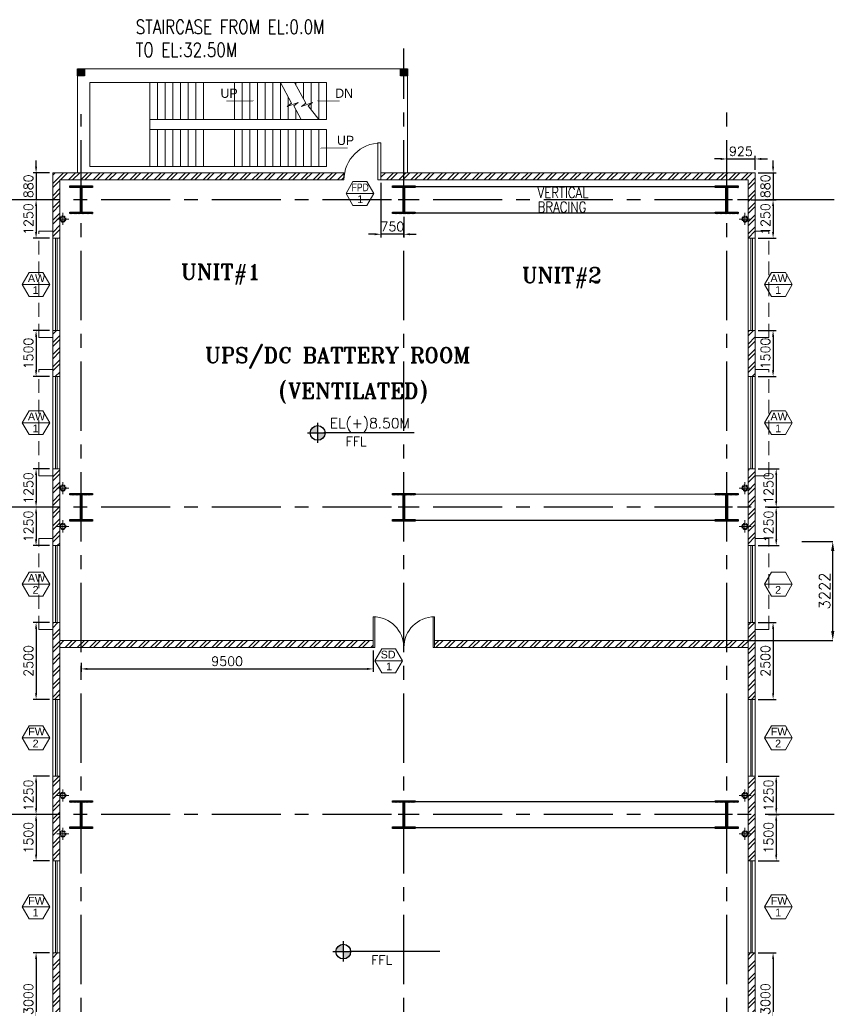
# Model space of a CAD drawing. Header units: inches. Extents: x 0 to 1544102, y 0 to 23144100.
# Tile 156 of 203: x 599078 to 625577, y 170914 to 202945. Entities that reach past the tile are written whole.
import ezdxf
from ezdxf.enums import TextEntityAlignment as Align

# ---------------------------------------------------------------- set-up
doc = ezdxf.new("R2010")
doc.units = ezdxf.units.IN
doc.header["$LTSCALE"] = 1800
doc.header["$MEASUREMENT"] = 0
for name, pattern in [('1 NORTH ELEVATION$0$NORTH ELEVATION$0$HIDDEN', [0.375, 0.25, -0.125]), ('CENTER', [2, 1.25, -0.25, 0.25, -0.25]), ('CENTER2', [1.125, 0.75, -0.125, 0.125, -0.125]), ('HIDDEN', [0.375, 0.25, -0.125]), ('HIDDEN2', [0.1875, 0.125, -0.0625])]:
    doc.linetypes.add(name, pattern=pattern)
doc.layers.get('0').update_dxf_attribs({"color": 253})
for name, color, linetype in [('1', 7, 'Continuous'), ('BRACING', 1, 'HIDDEN'), ('CEN', 2, 'CENTER'), ('COL', 1, 'Continuous'), ('GRID', 251, 'CENTER')]:
    doc.layers.add(name, color=color, linetype=linetype)
for name, color, linetype, lineweight in [('2CON', 1, 'Continuous', 13), ('A-DOOR', 31, 'Continuous', 9), ('A-WIN TAG', 3, 'Continuous', 13), ('A-WIN TAG TEXT', 3, 'Continuous', 13), ('DIM', 4, 'Continuous', 18), ('RAIN WATER', 6, 'Continuous', 18), ('STAIR', 2, 'Continuous', 15), ('SUNSHADE', 2, '1 NORTH ELEVATION$0$NORTH ELEVATION$0$HIDDEN', 13), ('TEXT', 3, 'Continuous', 18), ('WALL', 6, 'Continuous', 18), ('WALL HATCH', 251, 'Continuous', 13), ('WALL1', 6, 'Continuous', 18), ('WINDOW', 3, 'Continuous', 13)]:
    doc.layers.add(name, color=color, linetype=linetype, lineweight=lineweight)
doc.styles.add('HTX11', font='O8111901')
doc.styles.add('ROAMNS', font='ROMANS.shx')
doc.styles.add('ROMANS', font='romans.shx')
doc.styles.add('ROMANT', font='romant')
doc.styles.add('SIMPLEX-25', font='simplex.shx')
doc.styles.get("Standard").update_dxf_attribs({"font": 'arial.ttf'})
doc.dimstyles.new('DIM INT 1', dxfattribs={"dimtxt": 300, "dimasz": 200, "dimexe": 100, "dimexo": 100, "dimgap": 100, "dimtad": 1, "dimdec": 0, "dimzin": 13, "dimdsep": 46, "dimlunit": 5, "dimtxsty": 'ROAMNS', "dimblk2": 'OBLIQUE', "dimcen": 0.09, "dimclrd": 9, "dimclre": 9, "dimclrt": 4, "dimadec": 0, "dimazin": 0, "dimtfac": 1, "dimtdec": 0, "dimtix": 1, "dimtmove": 2, "dimatfit": 3, "dimfxl": 1, "dimtolj": 1, "dimtzin": 13, "dimarcsym": 0})
doc.dimstyles.new('USER175', dxfattribs={"dimscale": 175, "dimtxt": 2, "dimasz": 1.75, "dimexe": 0, "dimexo": 0, "dimgap": 0.5, "dimtad": 1, "dimdec": 0, "dimzin": 0, "dimdsep": 46, "dimtxsty": 'ROMANS', "dimcen": 0, "dimclrd": 4, "dimclre": 4, "dimclrt": 4, "dimadec": 0, "dimazin": 0, "dimtfac": 0.09, "dimtdec": 0, "dimtix": 1, "dimtofl": 0, "dimtmove": 0, "dimatfit": 3, "dimfxl": 1, "dimtolj": 1, "dimtzin": 0, "dimarcsym": 0})

# ---------------------------------------------------------------- blocks, each defined once
blk = doc.blocks.new('F-ROW COLUMN')
at = {"layer": 'COL'}
h = blk.add_hatch(dxfattribs=at)
h.set_pattern_fill('ANSI31', color=256, scale=200, angle=180, style=0)
h.set_pattern_definition([(225, (-557328.912, -127499.994), (17.6776695, -17.6776695), [])])
h.paths.add_polyline_path([(370, 450), (0, 450), (0, 400), (22.5, 400), (370, 400)])
h.paths.add_polyline_path([(0, 450), (-370, 450), (-370, 400), (0, 400)])
h.paths.add_polyline_path([(0, 400), (-22.5, 400), (-22.5, 0), (0, 0)])
h.paths.add_polyline_path([(22.5, 400), (0, 400), (0, 0), (22.5, 0)])
h.paths.add_polyline_path([(0, 0), (-22.5, 0), (-22.5, -400), (0, -400)])
h.paths.add_polyline_path([(22.5, 0), (0, 0), (0, -400), (22.5, -400)])
h.paths.add_polyline_path([(0, -400), (-22.5, -400), (-370, -400), (-370, -450), (0, -450)])
h.paths.add_polyline_path([(370, -400), (0, -400), (0, -450), (370, -450)])
at = {"layer": 'CEN'}
for p, q in [((0, -450), (0, 450)), ((191.6, 0), (-191.6, 0))]:
    blk.add_line(p, q, dxfattribs=at)
at = {"layer": 'COL'}
for points in [[(-370, 450), (370, 450), (370, 400), (-370, 400)], [(-22.5, 400), (22.5, 400), (22.5, -400), (-22.5, -400)], [(-370, -400), (370, -400), (370, -450), (-370, -450)]]:
    blk.add_lwpolyline(points, close=True, dxfattribs=at)
blk = doc.blocks.new('PL-FFL2')
at = {"layer": '1'}
h = blk.add_hatch(color=7, dxfattribs=at)
h.paths.add_polyline_path([(3.09, 1.96, 0.414214), (1.09, -0.04), (3.09, -0.04)])
h.paths.add_polyline_path([(5.09, -0.04), (3.09, -0.04), (3.09, -2.04, 0.414214)])
at = {"layer": '1', "color": 1, "linetype": 'Continuous'}
for p, q in [((3.09, 2.74), (3.09, -2.74)), ((29.24, 0), (4.78, 0)), ((4.78, 0), (5.09, 0)), ((0.31, -0.04), (5.09, -0.04))]:
    blk.add_line(p, q, dxfattribs=at)
blk.add_circle((3.09, -0.04), 2, dxfattribs=at)
at = {"layer": '1', "color": 4, "linetype": 'Continuous'}
blk.add_attdef('EL(+)', text='', height=2.75, dxfattribs=at).set_placement((18.98, 2.4), align=Align.MIDDLE)
at = {"layer": '1', "color": 3, "linetype": 'Continuous'}
blk.add_attdef('XXX', text='', height=2.5, dxfattribs=at).set_placement((18.44, -3.52), align=Align.MIDDLE)
blk = doc.blocks.new('M_Double-Flush - 2000 X 2100 SD1-275612-Level 1')
at = {"layer": 'A-DOOR', "lineweight": 18}
for p, q in [((-1000, 1115), (-949, 1115)), ((-1000, 115), (-1000, 1115)), ((-949, 115), (-949, 1115)), ((949, 115), (949, 1114)), ((1000, 115), (1000, 1115)), ((-1000, 115), (-949, 115)), ((1000, 115), (949, 115))]:
    blk.add_line(p, q, dxfattribs=at)
at = {"layer": 'A-DOOR'}
for centre, start, end in [((-1000, 115), 0, 90), ((1000, 115), 90, 180)]:
    blk.add_arc(centre, 1000, start, end, dxfattribs=at)
blk = doc.blocks.new('M_Fire Door Single - 1200 x 2100mm FPD1-Level 1')
at = {"layer": 'A-DOOR'}
for p, q in [((500, -115), (500, -1315)), ((600, -115), (500, -115)), ((600, -115), (600, -1315)), ((600, -1315), (500, -1315))]:
    blk.add_line(p, q, dxfattribs=at)
blk.add_arc((600, -115), 1200, 180, 270, dxfattribs=at)
blk = doc.blocks.new('*D831')
at = {"layer": 'DIM', "color": 9, "lineweight": -2, "transparency": 16777216}
for p, q in [((623585, 198165), (623585, 198365)), ((623101, 197965), (623685, 197965)), ((623585, 197965), (623585, 197085)), ((622871, 197085), (623685, 197085)), ((623585, 196885), (623585, 196685))]:
    blk.add_line(p, q, dxfattribs=at)
at = {"layer": 'DIM', "color": 9, "transparency": 16777216}
for points in [[(623552, 198165), (623619, 198165), (623585, 197965)], [(623552, 196885), (623619, 196885), (623585, 197085)]]:
    blk.add_solid(points, dxfattribs=at)
at = {"layer": 'DIM', "color": 4, "transparency": 16777216, "insert": (623335, 197525), "char_height": 300, "attachment_point": 5, "rotation": 90, "style": 'ROAMNS'}
blk.add_mtext('\\A1;880', dxfattribs=at)
blk = doc.blocks.new('_Oblique')
at = {"color": 0, "linetype": 'ByBlock', "lineweight": -2}
blk.add_line((-0.5, -0.5), (0.5, 0.5), dxfattribs=at)
blk = doc.blocks.new('*D832')
at = {"layer": 'DIM', "color": 9, "lineweight": -2, "transparency": 16777216}
for p, q in [((621876, 198414), (621676, 198414)), ((622076, 198065), (622076, 198514)), ((622076, 198414), (623001, 198414)), ((623001, 198065), (623001, 198514)), ((623201, 198414), (623401, 198414))]:
    blk.add_line(p, q, dxfattribs=at)
at = {"layer": 'DIM', "color": 9, "transparency": 16777216}
for points in [[(621876, 198447), (621876, 198380), (622076, 198414)], [(623201, 198447), (623201, 198380), (623001, 198414)]]:
    blk.add_solid(points, dxfattribs=at)
at = {"layer": 'DIM', "color": 4, "transparency": 16777216, "insert": (622538, 198664), "char_height": 300, "attachment_point": 5, "style": 'ROAMNS'}
blk.add_mtext('\\A1;925', dxfattribs=at)
blk = doc.blocks.new('*D896')
at = {"layer": 'A-DOOR', "color": 9, "lineweight": -2, "transparency": 16777216}
for p, q in [((623101, 197085), (623685, 197085)), ((623585, 196885), (623585, 196035)), ((623101, 195835), (623685, 195835))]:
    blk.add_line(p, q, dxfattribs=at)
at = {"layer": 'A-DOOR', "color": 9, "transparency": 16777216}
for points in [[(623552, 196885), (623619, 196885), (623585, 197085)], [(623552, 196035), (623619, 196035), (623585, 195835)]]:
    blk.add_solid(points, dxfattribs=at)
at = {"layer": 'A-DOOR', "color": 4, "transparency": 16777216, "insert": (623335, 196460), "char_height": 300, "attachment_point": 5, "rotation": 90, "style": 'ROAMNS'}
blk.add_mtext('\\A1;1250', dxfattribs=at)
blk = doc.blocks.new('*D897')
at = {"layer": 'A-DOOR', "color": 9, "lineweight": -2, "transparency": 16777216}
for p, q in [((623101, 192835), (623685, 192835)), ((623585, 192635), (623585, 191535)), ((623101, 191335), (623685, 191335))]:
    blk.add_line(p, q, dxfattribs=at)
at = {"layer": 'A-DOOR', "color": 9, "transparency": 16777216}
for points in [[(623552, 192635), (623619, 192635), (623585, 192835)], [(623552, 191535), (623619, 191535), (623585, 191335)]]:
    blk.add_solid(points, dxfattribs=at)
at = {"layer": 'A-DOOR', "color": 4, "transparency": 16777216, "insert": (623335, 192085), "char_height": 300, "attachment_point": 5, "rotation": 90, "style": 'ROAMNS'}
blk.add_mtext('\\A1;1500', dxfattribs=at)
blk = doc.blocks.new('*D898')
at = {"layer": 'A-DOOR', "color": 9, "lineweight": -2, "transparency": 16777216}
for p, q in [((623101, 188335), (623787, 188335)), ((623687, 188135), (623687, 187285)), ((623419, 187085), (623787, 187085))]:
    blk.add_line(p, q, dxfattribs=at)
at = {"layer": 'A-DOOR', "color": 9, "transparency": 16777216}
for points in [[(623653, 188135), (623720, 188135), (623687, 188335)], [(623653, 187285), (623720, 187285), (623687, 187085)]]:
    blk.add_solid(points, dxfattribs=at)
at = {"layer": 'A-DOOR', "color": 4, "transparency": 16777216, "insert": (623437, 187710), "char_height": 300, "attachment_point": 5, "rotation": 90, "style": 'ROAMNS'}
blk.add_mtext('\\A1;1250', dxfattribs=at)
blk = doc.blocks.new('*D899')
at = {"layer": 'A-DOOR', "color": 9, "lineweight": -2, "transparency": 16777216}
for p, q in [((623419, 187085), (623787, 187085)), ((623687, 186885), (623687, 186035)), ((623101, 185835), (623787, 185835))]:
    blk.add_line(p, q, dxfattribs=at)
at = {"layer": 'A-DOOR', "color": 9, "transparency": 16777216}
for points in [[(623653, 186885), (623720, 186885), (623687, 187085)], [(623653, 186035), (623720, 186035), (623687, 185835)]]:
    blk.add_solid(points, dxfattribs=at)
at = {"layer": 'A-DOOR', "color": 4, "transparency": 16777216, "insert": (623437, 186460), "char_height": 300, "attachment_point": 5, "rotation": 90, "style": 'ROAMNS'}
blk.add_mtext('\\A1;1250', dxfattribs=at)
blk = doc.blocks.new('*D900')
at = {"layer": 'A-DOOR', "color": 9, "lineweight": -2, "transparency": 16777216}
for p, q in [((623101, 183335), (623685, 183335)), ((623585, 183135), (623585, 181035)), ((623101, 180835), (623685, 180835))]:
    blk.add_line(p, q, dxfattribs=at)
at = {"layer": 'A-DOOR', "color": 9, "transparency": 16777216}
for points in [[(623552, 183135), (623619, 183135), (623585, 183335)], [(623552, 181035), (623619, 181035), (623585, 180835)]]:
    blk.add_solid(points, dxfattribs=at)
at = {"layer": 'A-DOOR', "color": 4, "transparency": 16777216, "insert": (623335, 182085), "char_height": 300, "attachment_point": 5, "rotation": 90, "style": 'ROAMNS'}
blk.add_mtext('\\A1;2500', dxfattribs=at)
blk = doc.blocks.new('*D901')
at = {"layer": 'A-DOOR', "color": 9, "lineweight": -2, "transparency": 16777216}
for p, q in [((623101, 178335), (623786, 178335)), ((623686, 178135), (623686, 177285)), ((623432, 177085), (623786, 177085))]:
    blk.add_line(p, q, dxfattribs=at)
at = {"layer": 'A-DOOR', "color": 9, "transparency": 16777216}
for points in [[(623653, 178135), (623720, 178135), (623686, 178335)], [(623653, 177285), (623720, 177285), (623686, 177085)]]:
    blk.add_solid(points, dxfattribs=at)
at = {"layer": 'A-DOOR', "color": 4, "transparency": 16777216, "insert": (623436, 177710), "char_height": 300, "attachment_point": 5, "rotation": 90, "style": 'ROAMNS'}
blk.add_mtext('\\A1;1250', dxfattribs=at)
blk = doc.blocks.new('*D902')
at = {"layer": 'A-DOOR', "color": 9, "lineweight": -2, "transparency": 16777216}
for p, q in [((623432, 177085), (623786, 177085)), ((623686, 176885), (623686, 175785)), ((623101, 175585), (623786, 175585))]:
    blk.add_line(p, q, dxfattribs=at)
at = {"layer": 'A-DOOR', "color": 9, "transparency": 16777216}
for points in [[(623653, 176885), (623720, 176885), (623686, 177085)], [(623653, 175785), (623720, 175785), (623686, 175585)]]:
    blk.add_solid(points, dxfattribs=at)
at = {"layer": 'A-DOOR', "color": 4, "transparency": 16777216, "insert": (623436, 176335), "char_height": 300, "attachment_point": 5, "rotation": 90, "style": 'ROAMNS'}
blk.add_mtext('\\A1;1500', dxfattribs=at)
blk = doc.blocks.new('*D903')
at = {"layer": 'A-DOOR', "color": 9, "lineweight": -2, "transparency": 16777216}
for p, q in [((623101, 172585), (623685, 172585)), ((623585, 172385), (623585, 169785)), ((623101, 169585), (623685, 169585))]:
    blk.add_line(p, q, dxfattribs=at)
at = {"layer": 'A-DOOR', "color": 9, "transparency": 16777216}
for points in [[(623552, 172385), (623619, 172385), (623585, 172585)], [(623552, 169785), (623619, 169785), (623585, 169585)]]:
    blk.add_solid(points, dxfattribs=at)
at = {"layer": 'A-DOOR', "color": 4, "transparency": 16777216, "insert": (623335, 171085), "char_height": 300, "attachment_point": 5, "rotation": 90, "style": 'ROAMNS'}
blk.add_mtext('\\A1;3000', dxfattribs=at)
blk = doc.blocks.new('*D905')
at = {"layer": 'DIM', "color": 9, "lineweight": -2, "transparency": 16777216}
for p, q in [((599611, 198165), (599611, 198365)), ((600051, 197965), (599511, 197965)), ((599611, 197965), (599611, 197085)), ((600051, 197085), (599511, 197085)), ((599611, 196885), (599611, 196685))]:
    blk.add_line(p, q, dxfattribs=at)
at = {"layer": 'DIM', "color": 9, "transparency": 16777216}
for points in [[(599577, 198165), (599644, 198165), (599611, 197965)], [(599577, 196885), (599644, 196885), (599611, 197085)]]:
    blk.add_solid(points, dxfattribs=at)
at = {"layer": 'DIM', "color": 4, "transparency": 16777216, "insert": (599361, 197525), "char_height": 300, "attachment_point": 5, "rotation": 90, "style": 'ROAMNS'}
blk.add_mtext('\\A1;880', dxfattribs=at)
blk = doc.blocks.new('*D906')
at = {"layer": 'A-DOOR', "color": 9, "lineweight": -2, "transparency": 16777216}
for p, q in [((600051, 197085), (599511, 197085)), ((599611, 196885), (599611, 196035)), ((600051, 195835), (599511, 195835))]:
    blk.add_line(p, q, dxfattribs=at)
at = {"layer": 'A-DOOR', "color": 9, "transparency": 16777216}
for points in [[(599577, 196885), (599644, 196885), (599611, 197085)], [(599577, 196035), (599644, 196035), (599611, 195835)]]:
    blk.add_solid(points, dxfattribs=at)
at = {"layer": 'A-DOOR', "color": 4, "transparency": 16777216, "insert": (599361, 196460), "char_height": 300, "attachment_point": 5, "rotation": 90, "style": 'ROAMNS'}
blk.add_mtext('\\A1;1250', dxfattribs=at)
blk = doc.blocks.new('*D907')
at = {"layer": 'A-DOOR', "color": 9, "lineweight": -2, "transparency": 16777216}
for p, q in [((600051, 192835), (599511, 192835)), ((599611, 192635), (599611, 191535)), ((600051, 191335), (599511, 191335))]:
    blk.add_line(p, q, dxfattribs=at)
at = {"layer": 'A-DOOR', "color": 9, "transparency": 16777216}
for points in [[(599577, 192635), (599644, 192635), (599611, 192835)], [(599577, 191535), (599644, 191535), (599611, 191335)]]:
    blk.add_solid(points, dxfattribs=at)
at = {"layer": 'A-DOOR', "color": 4, "transparency": 16777216, "insert": (599361, 192085), "char_height": 300, "attachment_point": 5, "rotation": 90, "style": 'ROAMNS'}
blk.add_mtext('\\A1;1500', dxfattribs=at)
blk = doc.blocks.new('*D908')
at = {"layer": 'A-DOOR', "color": 9, "lineweight": -2, "transparency": 16777216}
for p, q in [((600051, 188335), (599511, 188335)), ((599611, 188135), (599611, 187285)), ((600051, 187085), (599511, 187085))]:
    blk.add_line(p, q, dxfattribs=at)
at = {"layer": 'A-DOOR', "color": 9, "transparency": 16777216}
for points in [[(599577, 188135), (599644, 188135), (599611, 188335)], [(599577, 187285), (599644, 187285), (599611, 187085)]]:
    blk.add_solid(points, dxfattribs=at)
at = {"layer": 'A-DOOR', "color": 4, "transparency": 16777216, "insert": (599361, 187710), "char_height": 300, "attachment_point": 5, "rotation": 90, "style": 'ROAMNS'}
blk.add_mtext('\\A1;1250', dxfattribs=at)
blk = doc.blocks.new('*D909')
at = {"layer": 'A-DOOR', "color": 9, "lineweight": -2, "transparency": 16777216}
for p, q in [((600051, 187085), (599511, 187085)), ((599611, 186885), (599611, 186035)), ((600051, 185835), (599511, 185835))]:
    blk.add_line(p, q, dxfattribs=at)
at = {"layer": 'A-DOOR', "color": 9, "transparency": 16777216}
for points in [[(599577, 186885), (599644, 186885), (599611, 187085)], [(599577, 186035), (599644, 186035), (599611, 185835)]]:
    blk.add_solid(points, dxfattribs=at)
at = {"layer": 'A-DOOR', "color": 4, "transparency": 16777216, "insert": (599361, 186460), "char_height": 300, "attachment_point": 5, "rotation": 90, "style": 'ROAMNS'}
blk.add_mtext('\\A1;1250', dxfattribs=at)
blk = doc.blocks.new('*D910')
at = {"layer": 'A-DOOR', "color": 9, "lineweight": -2, "transparency": 16777216}
for p, q in [((600051, 183335), (599511, 183335)), ((599611, 183135), (599611, 181035)), ((600051, 180835), (599511, 180835))]:
    blk.add_line(p, q, dxfattribs=at)
at = {"layer": 'A-DOOR', "color": 9, "transparency": 16777216}
for points in [[(599577, 183135), (599644, 183135), (599611, 183335)], [(599577, 181035), (599644, 181035), (599611, 180835)]]:
    blk.add_solid(points, dxfattribs=at)
at = {"layer": 'A-DOOR', "color": 4, "transparency": 16777216, "insert": (599361, 182085), "char_height": 300, "attachment_point": 5, "rotation": 90, "style": 'ROAMNS'}
blk.add_mtext('\\A1;2500', dxfattribs=at)
blk = doc.blocks.new('*D911')
at = {"layer": 'A-DOOR', "color": 9, "lineweight": -2, "transparency": 16777216}
for p, q in [((600051, 178335), (599511, 178335)), ((599611, 178135), (599611, 177285)), ((600051, 177085), (599511, 177085))]:
    blk.add_line(p, q, dxfattribs=at)
at = {"layer": 'A-DOOR', "color": 9, "transparency": 16777216}
for points in [[(599577, 178135), (599644, 178135), (599611, 178335)], [(599577, 177285), (599644, 177285), (599611, 177085)]]:
    blk.add_solid(points, dxfattribs=at)
at = {"layer": 'A-DOOR', "color": 4, "transparency": 16777216, "insert": (599361, 177710), "char_height": 300, "attachment_point": 5, "rotation": 90, "style": 'ROAMNS'}
blk.add_mtext('\\A1;1250', dxfattribs=at)
blk = doc.blocks.new('*D912')
at = {"layer": 'A-DOOR', "color": 9, "lineweight": -2, "transparency": 16777216}
for p, q in [((600051, 177085), (599511, 177085)), ((599611, 176885), (599611, 175785)), ((600051, 175585), (599511, 175585))]:
    blk.add_line(p, q, dxfattribs=at)
at = {"layer": 'A-DOOR', "color": 9, "transparency": 16777216}
for points in [[(599577, 176885), (599644, 176885), (599611, 177085)], [(599577, 175785), (599644, 175785), (599611, 175585)]]:
    blk.add_solid(points, dxfattribs=at)
at = {"layer": 'A-DOOR', "color": 4, "transparency": 16777216, "insert": (599361, 176335), "char_height": 300, "attachment_point": 5, "rotation": 90, "style": 'ROAMNS'}
blk.add_mtext('\\A1;1500', dxfattribs=at)
blk = doc.blocks.new('*D913')
at = {"layer": 'A-DOOR', "color": 9, "lineweight": -2, "transparency": 16777216}
for p, q in [((600051, 172585), (599511, 172585)), ((599611, 172385), (599611, 169785)), ((600051, 169585), (599511, 169585))]:
    blk.add_line(p, q, dxfattribs=at)
at = {"layer": 'A-DOOR', "color": 9, "transparency": 16777216}
for points in [[(599577, 172385), (599644, 172385), (599611, 172585)], [(599577, 169785), (599644, 169785), (599611, 169585)]]:
    blk.add_solid(points, dxfattribs=at)
at = {"layer": 'A-DOOR', "color": 4, "transparency": 16777216, "insert": (599361, 171085), "char_height": 300, "attachment_point": 5, "rotation": 90, "style": 'ROAMNS'}
blk.add_mtext('\\A1;3000', dxfattribs=at)
blk = doc.blocks.new('*D923')
at = {"layer": 'A-DOOR', "color": 9, "lineweight": -2, "transparency": 16777216}
for p, q in [((610576, 182420), (610576, 181725)), ((601076, 182023), (601076, 181725)), ((601276, 181825), (610376, 181825))]:
    blk.add_line(p, q, dxfattribs=at)
at = {"layer": 'A-DOOR', "color": 9, "transparency": 16777216}
for points in [[(601276, 181858), (601276, 181792), (601076, 181825)], [(610376, 181858), (610376, 181792), (610576, 181825)]]:
    blk.add_solid(points, dxfattribs=at)
at = {"layer": 'A-DOOR', "color": 4, "transparency": 16777216, "insert": (605826, 182075), "char_height": 300, "attachment_point": 5, "style": 'ROAMNS'}
blk.add_mtext('\\A1;9500', dxfattribs=at)
blk = doc.blocks.new('*D1373')
at = {"layer": '1', "color": 4, "lineweight": -2, "transparency": 16777216}
for p, q in [((624517, 185972), (625526, 185972)), ((625526, 183056), (625526, 185666)), ((622771, 182750), (625526, 182750))]:
    blk.add_line(p, q, dxfattribs=at)
at = {"layer": '1', "color": 4, "transparency": 16777216}
for points in [[(625474, 185666), (625577, 185666), (625526, 185972)], [(625474, 183056), (625577, 183056), (625526, 182750)]]:
    blk.add_solid(points, dxfattribs=at)
at = {"layer": '1', "color": 4, "transparency": 16777216, "insert": (625263, 184361), "char_height": 350, "attachment_point": 5, "rotation": 90, "style": 'ROMANS'}
blk.add_mtext('\\A1;3222', dxfattribs=at)
blk = doc.blocks.new('*D1374')
at = {"layer": 'DIM', "color": 9, "lineweight": -2, "transparency": 16777216}
for p, q in [((610826, 197635), (610826, 195864)), ((611576, 196535), (611576, 195864)), ((610626, 195964), (610426, 195964)), ((611576, 195964), (610826, 195964)), ((611776, 195964), (611976, 195964))]:
    blk.add_line(p, q, dxfattribs=at)
at = {"layer": 'DIM', "color": 9, "transparency": 16777216}
for points in [[(610626, 195998), (610626, 195931), (610826, 195964)], [(611776, 195998), (611776, 195931), (611576, 195964)]]:
    blk.add_solid(points, dxfattribs=at)
at = {"layer": 'DIM', "color": 4, "transparency": 16777216, "insert": (611201, 196214), "char_height": 300, "attachment_point": 5, "style": 'ROAMNS'}
blk.add_mtext('\\A1;750', dxfattribs=at)

msp = doc.modelspace()

# ---------------------------------------------------------------- hatches: boundary and pattern name
at = {"layer": 'COL'}
h = msp.add_hatch(dxfattribs=at)
h.set_pattern_fill('ANSI31', color=1, scale=250, angle=180, style=0)
h.set_pattern_definition([(225, (597610.794, 195999.89), (22.09709, -22.09709), [])])
h.paths.add_polyline_path([(601190.79, 201119.89), (601190.79, 201349.89), (600960.79, 201349.89), (600960.79, 201119.89)])
h = msp.add_hatch(dxfattribs=at)
h.set_pattern_fill('ANSI31', color=1, scale=250, angle=180, style=0)
h.set_pattern_definition([(225, (608110.794, 195999.89), (22.09709, -22.09709), [])])
h.paths.add_polyline_path([(611690.79, 201119.89), (611690.79, 201349.89), (611460.79, 201349.89), (611460.79, 201119.89)])
at = {"layer": 'WALL HATCH'}
h = msp.add_hatch(dxfattribs=at)
h.set_pattern_fill('ANSI32', color=256, scale=750, style=0)
h.set_pattern_definition([(45, (24861.96, -28052.16), (-198.87378, 198.87378), []), (45, (24994.54, -28052.16), (-198.87378, 198.87378), [])])
h.paths.add_polyline_path([(622075.79, 197964.89), (611575.79, 197964.89), (611575.79, 197734.89), (622075.79, 197734.89)])
h.paths.add_polyline_path([(623000.79, 197964.89), (622075.79, 197964.89), (622075.79, 197734.89), (622770.79, 197734.89), (622770.79, 197084.89), (623000.79, 197084.89)])
h.paths.add_polyline_path([(601075.79, 197964.89), (600150.79, 197964.89), (600150.79, 197084.89), (600380.79, 197084.89), (600380.79, 197734.89), (601075.79, 197734.89)])
h.paths.add_polyline_path([(610825.79, 197964.89), (610825.79, 197734.89), (611575.79, 197734.89), (611575.79, 197964.89)])
h.paths.add_polyline_path([(609625.79, 197734.89), (609625.79, 197964.89), (601075.79, 197964.89), (601075.79, 197734.89)])
edge = h.paths.add_edge_path()
edge.add_line((623000.79, 182658.81), (623000.79, 187084.89))
edge.add_line((623000.79, 187084.89), (622770.79, 187084.89))
edge.add_line((622770.79, 187084.89), (622770.79, 185834.89))
edge.add_line((622770.79, 185834.89), (623000.79, 185834.89))
h.paths.add_polyline_path([(622770.79, 195834.89), (623000.79, 195834.89), (623000.79, 197084.89), (622770.79, 197084.89)])
h.paths.add_polyline_path([(623000.79, 166584.89), (622770.79, 166584.89), (622770.79, 165949.89), (623000.79, 165949.89)])
h.paths.add_polyline_path([(622770.79, 175584.89), (623000.79, 175584.89), (623000.79, 177084.89), (622770.79, 177084.89)])
h.paths.add_polyline_path([(623000.79, 172584.89), (622770.79, 172584.89), (622770.79, 169584.89), (623000.79, 169584.89)])
h.paths.add_polyline_path([(622770.79, 185834.89), (623000.79, 185834.89), (623000.79, 185834.89), (622770.79, 185834.89)])
h.paths.add_polyline_path([(622770.79, 180834.89), (623000.79, 180834.89), (623000.79, 183334.89), (622770.79, 183334.89)])
h.paths.add_polyline_path([(623000.79, 178334.89), (622770.79, 178334.89), (622770.79, 177084.89), (623000.79, 177084.89)])
h.paths.add_polyline_path([(623000.79, 188334.89), (622770.79, 188334.89), (622770.79, 187084.89), (623000.79, 187084.89)])
h.paths.add_polyline_path([(622770.79, 191334.89), (623000.79, 191334.89), (623000.79, 192834.89), (622770.79, 192834.89)])
h.paths.add_polyline_path([(600150.79, 195834.89), (600380.79, 195834.89), (600380.79, 197084.89), (600150.79, 197084.89)])
h.paths.add_polyline_path([(600150.79, 191334.89), (600380.79, 191334.89), (600380.79, 192834.89), (600150.79, 192834.89)])
h.paths.add_polyline_path([(600380.79, 188334.89), (600150.79, 188334.89), (600150.79, 187084.89), (600380.79, 187084.89)])
h.paths.add_polyline_path([(600150.79, 185834.89), (600380.79, 185834.89), (600380.79, 187084.89), (600150.79, 187084.89)])
h.paths.add_polyline_path([(600380.79, 183334.89), (600150.79, 183334.89), (600150.79, 182749.97), (600380.79, 182749.97)])
h.paths.add_polyline_path([(600150.79, 180834.89), (600380.79, 180834.89), (600380.79, 182749.97), (600150.79, 182749.97)])
h.paths.add_polyline_path([(600380.79, 178334.89), (600150.79, 178334.89), (600150.79, 177084.89), (600380.79, 177084.89)])
h.paths.add_polyline_path([(600150.79, 175584.89), (600380.79, 175584.89), (600380.79, 177084.89), (600150.79, 177084.89)])
h.paths.add_polyline_path([(600150.79, 169584.89), (600380.79, 169584.89), (600380.79, 172584.89), (600150.79, 172584.89)])
h.paths.add_polyline_path([(600380.79, 166584.89), (600150.79, 166584.89), (600150.79, 165949.89), (600380.79, 165949.89)])
h = msp.add_hatch(dxfattribs=at)
h.set_pattern_fill('ANSI32', color=256, scale=750, style=0)
h.paths.add_polyline_path([(610575.79, 182749.97), (601075.79, 182749.97), (601075.79, 182519.97), (610575.79, 182519.97)])
h.paths.add_polyline_path([(601075.79, 182749.97), (600380.79, 182749.97), (600380.79, 182519.97), (601075.79, 182519.97)])
h.paths.add_polyline_path([(622075.79, 182749.97), (612575.79, 182749.97), (612575.79, 182519.97), (622075.79, 182519.97)])
h.paths.add_polyline_path([(622770.79, 182749.97), (622075.79, 182749.97), (622075.79, 182519.97), (622770.79, 182519.97)])

# ---------------------------------------------------------------- linework, layer by layer
at = {"layer": '2CON'}
for p, q in [((610592.46, 197290.84), (609692.46, 197290.84)), ((599156.53, 194334.89), (600056.53, 194334.89)), ((623310.63, 194334.89), (624210.63, 194334.89)), ((599156.53, 189834.89), (600056.53, 189834.89)), ((623310.63, 189834.89), (624210.63, 189834.89)), ((599156.53, 184584.89), (600056.53, 184584.89)), ((623310.63, 184584.89), (624210.63, 184584.89)), ((611531.82, 182091.82), (610631.82, 182091.82)), ((599156.53, 179584.89), (600056.53, 179584.89)), ((623310.63, 179584.89), (624210.63, 179584.89)), ((599156.53, 174084.89), (600056.53, 174084.89)), ((623310.63, 174084.89), (624210.63, 174084.89))]:
    msp.add_line(p, q, dxfattribs=at)
at = {"layer": 'A-WIN TAG'}
for points in [[(609917.46, 197680.55), (609692.46, 197290.84), (609917.46, 196901.13), (610367.46, 196901.13), (610592.46, 197290.84), (610367.46, 197680.55)], [(599831.53, 194724.6), (600056.53, 194334.89), (599831.53, 193945.18), (599381.53, 193945.18), (599156.53, 194334.89), (599381.53, 194724.6)], [(623985.63, 194724.6), (624210.63, 194334.89), (623985.63, 193945.18), (623535.63, 193945.18), (623310.63, 194334.89), (623535.63, 194724.6)], [(599831.53, 190224.6), (600056.53, 189834.89), (599831.53, 189445.18), (599381.53, 189445.18), (599156.53, 189834.89), (599381.53, 190224.6)], [(623985.63, 190224.6), (624210.63, 189834.89), (623985.63, 189445.18), (623535.63, 189445.18), (623310.63, 189834.89), (623535.63, 190224.6)], [(599831.53, 184974.6), (600056.53, 184584.89), (599831.53, 184195.18), (599381.53, 184195.18), (599156.53, 184584.89), (599381.53, 184974.6)], [(623985.63, 184974.6), (624210.63, 184584.89), (623985.63, 184195.18), (623535.63, 184195.18), (623310.63, 184584.89), (623535.63, 184974.6)], [(610856.82, 182481.53), (610631.82, 182091.82), (610856.82, 181702.1), (611306.82, 181702.1), (611531.82, 182091.82), (611306.82, 182481.53)], [(599831.53, 179974.6), (600056.53, 179584.89), (599831.53, 179195.18), (599381.53, 179195.18), (599156.53, 179584.89), (599381.53, 179974.6)], [(623985.63, 179974.6), (624210.63, 179584.89), (623985.63, 179195.18), (623535.63, 179195.18), (623310.63, 179584.89), (623535.63, 179974.6)], [(599831.53, 174474.6), (600056.53, 174084.89), (599831.53, 173695.18), (599381.53, 173695.18), (599156.53, 174084.89), (599381.53, 174474.6)], [(623985.63, 174474.6), (624210.63, 174084.89), (623985.63, 173695.18), (623535.63, 173695.18), (623310.63, 174084.89), (623535.63, 174474.6)]]:
    msp.add_lwpolyline(points, close=True, dxfattribs=at)
at = {"layer": 'BRACING', "const_width": 40}
for points in [[(611945.79, 197509.89), (621705.79, 197509.89)], [(611945.79, 196659.89), (621705.79, 196659.89)], [(611945.79, 187509.89), (621705.79, 187509.89)], [(611945.79, 186659.89), (621705.79, 186659.89)], [(611945.79, 177509.89), (621705.79, 177509.89)], [(611945.79, 176659.89), (621705.79, 176659.89)]]:
    msp.add_lwpolyline(points, dxfattribs=at)
at = {"layer": 'COL'}
for points in [[(600960.79, 201349.89), (601190.79, 201349.89), (601190.79, 201119.89), (600960.79, 201119.89)], [(611460.79, 201349.89), (611690.79, 201349.89), (611690.79, 201119.89), (611460.79, 201119.89)]]:
    msp.add_lwpolyline(points, close=True, dxfattribs=at)
at = {"layer": 'GRID'}
for p, q in [((611575.79, 103174.13), (611575.79, 202006.98)), ((622075.79, 103174.13), (622075.79, 200264.46)), ((601075.79, 103174.13), (601075.79, 199876.62)), ((625575.79, 197084.89), (587012.29, 197084.89)), ((625575.79, 187084.89), (587012.29, 187084.89)), ((625575.79, 177084.89), (587012.29, 177084.89))]:
    msp.add_line(p, q, dxfattribs=at)
at = {"layer": 'RAIN WATER', "linetype": 'CENTER2', "ltscale": 0.05}
for p, q in [((600280.79, 196459.89), (600680.79, 196459.89)), ((600480.79, 196659.89), (600480.79, 196259.89)), ((622870.79, 196459.89), (622470.79, 196459.89)), ((622670.79, 196659.89), (622670.79, 196259.89)), ((600280.63, 187709.89), (600680.63, 187709.89)), ((600480.63, 187509.89), (600480.63, 187909.89)), ((622870.63, 187709.89), (622470.63, 187709.89)), ((622670.63, 187509.89), (622670.63, 187909.89)), ((600280.79, 186459.89), (600680.79, 186459.89)), ((600480.79, 186659.89), (600480.79, 186259.89)), ((622870.79, 186459.89), (622470.79, 186459.89)), ((622670.79, 186659.89), (622670.79, 186259.89)), ((600480.63, 177509.89), (600480.63, 177909.89)), ((622670.63, 177509.89), (622670.63, 177909.89)), ((600280.63, 177709.89), (600680.63, 177709.89)), ((622870.63, 177709.89), (622470.63, 177709.89)), ((600480.79, 176659.89), (600480.79, 176259.89)), ((622670.79, 176659.89), (622670.79, 176259.89)), ((600280.79, 176459.89), (600680.79, 176459.89)), ((622870.79, 176459.89), (622470.79, 176459.89))]:
    msp.add_line(p, q, dxfattribs=at)
at = {"layer": 'RAIN WATER', "linetype": 'HIDDEN2', "ltscale": 0.25}
for centre in [(600480.79, 196459.89), (622670.79, 196459.89), (600480.63, 187709.89), (622670.63, 187709.89), (600480.79, 186459.89), (622670.79, 186459.89), (600480.63, 177709.89), (622670.63, 177709.89), (600480.79, 176459.89), (622670.79, 176459.89)]:
    msp.add_circle(centre, 100, dxfattribs=at)
at = {"layer": 'RAIN WATER', "ltscale": 0.25}
for centre in [(600480.79, 196459.89), (622670.79, 196459.89), (600480.63, 187709.89), (622670.63, 187709.89), (600480.79, 186459.89), (622670.79, 186459.89), (600480.63, 177709.89), (622670.63, 177709.89), (600480.79, 176459.89), (622670.79, 176459.89)]:
    msp.add_circle(centre, 75, dxfattribs=at)
at = {"layer": 'STAIR', "linetype": 'Continuous'}
for p, q in [((601360.79, 200902.39), (608810.79, 200902.39)), ((601360.79, 200902.39), (601360.79, 198167.39)), ((603310.79, 199702.39), (603310.79, 200902.39)), ((603310.79, 199702.39), (603310.79, 200902.39)), ((603310.79, 199702.39), (603310.79, 200902.39)), ((603560.79, 199702.39), (603560.79, 200902.39)), ((603810.79, 199702.39), (603810.79, 200902.39)), ((604060.79, 199702.39), (604060.79, 200902.39)), ((604310.79, 199702.39), (604310.79, 200902.39)), ((604560.79, 199702.39), (604560.79, 200902.39)), ((604810.79, 199702.39), (604810.79, 200902.39)), ((605060.79, 199702.39), (605060.79, 200902.39)), ((606060.79, 199702.39), (606060.79, 200902.39)), ((606310.79, 199702.39), (606310.79, 200902.39)), ((606560.79, 199702.39), (606560.79, 200902.39)), ((606810.79, 199702.39), (606810.79, 200902.39)), ((607060.79, 199702.39), (607060.79, 200902.39)), ((607310.79, 199702.39), (607310.79, 200902.39)), ((607560.79, 199702.39), (607560.79, 200902.39)), ((608012.87, 200902.39), (609060.79, 200902.39)), ((608060.79, 200902.39), (608060.79, 200815.7)), ((608310.79, 200902.39), (608310.79, 200363.47)), ((608560.79, 200902.39), (608560.79, 200011.33)), ((608810.79, 200902.39), (608810.79, 199702.39)), ((609060.79, 200902.39), (609060.79, 199702.39)), ((607810.79, 200433.94), (607810.79, 199702.39)), ((608060.79, 200016.19), (608060.79, 199702.39)), ((603310.79, 199367.39), (603310.79, 199702.39)), ((603310.79, 199702.39), (609060.79, 199702.39)), ((608810.79, 199702.39), (609060.79, 199702.39)), ((603310.79, 198167.39), (603310.79, 199367.39)), ((603310.79, 199367.39), (609060.79, 199367.39)), ((603310.79, 198167.39), (603310.79, 199367.39)), ((603310.79, 198167.39), (603310.79, 199367.39)), ((603560.79, 198167.39), (603560.79, 199367.39)), ((603810.79, 198167.39), (603810.79, 199367.39)), ((604060.79, 198167.39), (604060.79, 199367.39)), ((604310.79, 198167.39), (604310.79, 199367.39)), ((604560.79, 198167.39), (604560.79, 199367.39)), ((604810.79, 198167.39), (604810.79, 199367.39)), ((605060.79, 198167.39), (605060.79, 199367.39)), ((606060.79, 198167.39), (606060.79, 199367.39)), ((606310.79, 198167.39), (606310.79, 199367.39)), ((606560.79, 198167.39), (606560.79, 199367.39)), ((606810.79, 198167.39), (606810.79, 199367.39)), ((607060.79, 198167.39), (607060.79, 199367.39)), ((607310.79, 198167.39), (607310.79, 199367.39)), ((607560.79, 198167.39), (607560.79, 199367.39)), ((607810.79, 198167.39), (607810.79, 199367.39)), ((608060.79, 198167.39), (608060.79, 199367.39)), ((608310.79, 198167.39), (608310.79, 199367.39)), ((608560.79, 198167.39), (608560.79, 199367.39)), ((608810.79, 198167.39), (608810.79, 199367.39)), ((609060.79, 198167.39), (609060.79, 199367.39)), ((601360.79, 198167.39), (609060.79, 198167.39))]:
    msp.add_line(p, q, dxfattribs=at)
at = {"layer": 'STAIR', "linetype": 'Continuous', "flags": 128}
for points in [[(607560.79, 200902.39), (607917.17, 200234.62), (607776.91, 200123.93), (608132.93, 200249.64), (607992.67, 200138.95), (608234.95, 199702.39)], [(608012.87, 200902.39), (608382.02, 200234.62), (608241.76, 200123.93), (608597.78, 200249.64), (608457.52, 200138.95), (608810.79, 199702.39)]]:
    msp.add_lwpolyline(points, dxfattribs=at)
for points in [[(606708.81, 200302.39, 0, 150, 0), (606354.12, 200302.39, 25, 25, 0), (605795.48, 200302.39, 25, 25, 0)], [(608731.15, 200302.39, 0, 150, 0), (609085.84, 200302.39, 25, 25, 0), (609482.72, 200302.39, 25, 25, 0)], [(608837.2, 198767.39, 0, 150, 0), (609191.89, 198767.39, 25, 25, 0), (609750.53, 198767.39, 25, 25, 0)]]:
    msp.add_lwpolyline(points, format="xyseb", dxfattribs=at)
at = {"layer": 'SUNSHADE'}
for points in [[(600150.79, 192604.89), (599700.79, 192604.89), (599700.79, 196064.89), (600150.79, 196064.89)], [(623000.79, 192604.89), (623450.79, 192604.89), (623450.79, 196064.89), (623000.79, 196064.89)], [(600150.79, 188104.89), (599700.79, 188104.89), (599700.79, 191564.89), (600150.79, 191564.89)], [(623000.79, 188104.89), (623450.79, 188104.89), (623450.79, 191564.89), (623000.79, 191564.89)], [(600150.79, 183104.89), (599700.79, 183104.89), (599700.79, 186064.89), (600150.79, 186064.89)], [(623000.79, 183104.89), (623450.79, 183104.89), (623450.79, 186064.89), (623000.79, 186064.89)]]:
    msp.add_lwpolyline(points, dxfattribs=at)
at = {"layer": 'WALL'}
for p, q in [((601190.79, 201349.89), (611205.79, 201349.89)), ((611205.79, 201349.89), (611460.79, 201349.89)), ((600960.79, 201119.89), (600960.79, 197949.89)), ((611690.79, 201119.89), (611690.79, 197949.89)), ((610575.79, 182749.97), (600380.79, 182749.97)), ((610575.79, 182519.97), (610575.79, 182749.97)), ((622770.79, 182749.97), (612575.79, 182749.97)), ((612575.79, 182519.97), (612575.79, 182749.97)), ((622770.79, 182749.97), (612575.79, 182749.97)), ((610575.79, 182519.97), (600380.79, 182519.97)), ((622770.79, 182519.97), (612575.79, 182519.97)), ((622770.79, 182519.97), (612575.79, 182519.97))]:
    msp.add_line(p, q, dxfattribs=at)
at = {"layer": 'WALL1'}
for p, q in [((600150.79, 165964.89), (600150.79, 197964.89)), ((609625.79, 197964.89), (600150.79, 197964.89)), ((609625.79, 197734.89), (609625.79, 197964.89)), ((623000.79, 197964.89), (610825.79, 197964.89)), ((610825.79, 197734.89), (610825.79, 197964.89)), ((623000.79, 195834.89), (623000.79, 197964.89)), ((600380.79, 165964.89), (600380.79, 197734.89)), ((609625.79, 197734.89), (600380.79, 197734.89)), ((622770.79, 197734.89), (610825.79, 197734.89)), ((622770.79, 195834.89), (622770.79, 197734.89)), ((622770.79, 165964.89), (622770.79, 192834.89)), ((623000.79, 165964.89), (623000.79, 192834.89))]:
    msp.add_line(p, q, dxfattribs=at)
at = {"layer": 'WINDOW', "ltscale": 100}
for p, q in [((600242.17, 192834.89), (600242.17, 195834.89)), ((600292.17, 192834.89), (600292.17, 195834.89)), ((622862.17, 192834.89), (622862.17, 195834.89)), ((622912.17, 192834.89), (622912.17, 195834.89)), ((600242.17, 188334.89), (600242.17, 191334.89)), ((600292.17, 188334.89), (600292.17, 191334.89)), ((622862.17, 188334.89), (622862.17, 191334.89)), ((622912.17, 188334.89), (622912.17, 191334.89)), ((600242.17, 185834.89), (600242.17, 183334.89)), ((600292.17, 185834.89), (600292.17, 183334.89)), ((622862.17, 185834.89), (622862.17, 183334.89)), ((622912.17, 185834.89), (622912.17, 183334.89)), ((600242.17, 178334.89), (600242.17, 180834.89)), ((600292.17, 178334.89), (600292.17, 180834.89)), ((622859.41, 178334.89), (622859.41, 180834.89)), ((622909.41, 178334.89), (622909.41, 180834.89)), ((600242.17, 172584.89), (600242.17, 175584.89)), ((600292.17, 172584.89), (600292.17, 175584.89)), ((622859.41, 172584.89), (622859.41, 175584.89)), ((622909.41, 172584.89), (622909.41, 175584.89))]:
    msp.add_line(p, q, dxfattribs=at)
for points in [[(600150.79, 195834.89), (600380.79, 195834.89), (600380.79, 192834.89), (600150.79, 192834.89)], [(622770.79, 195834.89), (623000.79, 195834.89), (623000.79, 192834.89), (622770.79, 192834.89)], [(600150.79, 191334.89), (600380.79, 191334.89), (600380.79, 188334.89), (600150.79, 188334.89)], [(622770.79, 191334.89), (623000.79, 191334.89), (623000.79, 188334.89), (622770.79, 188334.89)], [(600150.79, 183334.89), (600380.79, 183334.89), (600380.79, 185834.89), (600150.79, 185834.89)], [(623000.79, 183334.89), (622770.79, 183334.89), (622770.79, 185834.89), (623000.79, 185834.89)], [(622770.79, 183334.89), (623000.79, 183334.89), (623000.79, 185834.89), (622770.79, 185834.89)], [(600150.79, 180834.89), (600380.79, 180834.89), (600380.79, 178334.89), (600150.79, 178334.89)], [(623000.79, 180834.89), (622770.79, 180834.89), (622770.79, 178334.89), (623000.79, 178334.89)], [(600150.79, 175584.89), (600380.79, 175584.89), (600380.79, 172584.89), (600150.79, 172584.89)], [(623000.79, 175584.89), (622770.79, 175584.89), (622770.79, 172584.89), (623000.79, 172584.89)]]:
    msp.add_lwpolyline(points, close=True, dxfattribs=at)

# ---------------------------------------------------------------- block references
for p in [(601075.79, 197084.89), (611575.79, 197084.89), (622075.79, 197084.89), (601075.79, 187084.89), (611575.79, 187084.89), (622075.79, 187084.89), (601075.79, 177084.89), (611575.79, 177084.89), (622075.79, 177084.89)]:
    msp.add_blockref('F-ROW COLUMN', p)
at = {"layer": '1'}
ref = msp.add_blockref('PL-FFL2', (608399.14, 189505.89), dxfattribs=dict(at, xscale=120, yscale=120, zscale=120))
ref.add_attrib('XXX', 'FFL', dxfattribs={"layer": '0', "color": 3, "linetype": 'Continuous', "height": 300, "style": 'SIMPLEX-25'}).set_placement((610021.62, 189225.46), align=Align.MIDDLE)
ref.add_attrib('EL(+)', 'EL(+)8.50M', dxfattribs={"layer": '0', "color": 4, "linetype": 'Continuous', "height": 330, "style": 'SIMPLEX-25'}).set_placement((610470.24, 189793.54), align=Align.MIDDLE)
ref = msp.add_blockref('PL-FFL2', (609231.66, 172635.03), dxfattribs=dict(at, xscale=120, yscale=120, zscale=120))
ref.add_attrib('XXX', 'FFL', dxfattribs={"layer": '0', "color": 3, "linetype": 'Continuous', "height": 300, "style": 'SIMPLEX-25'}).set_placement((610854.13, 172354.6), align=Align.MIDDLE)
at = {"layer": 'A-DOOR', "xscale": -1, "rotation": 180}
msp.add_blockref('M_Fire Door Single - 1200 x 2100mm FPD1-Level 1', (610225.79, 197619.89), dxfattribs=at)
at = {"layer": 'A-DOOR'}
msp.add_blockref('M_Double-Flush - 2000 X 2100 SD1-275612-Level 1', (611575.79, 182404.97), dxfattribs=at)

# ---------------------------------------------------------------- texts
at = {"layer": 'A-WIN TAG'}
for s, p in [('AW', (599626.23, 194534.83)), ('AW', (623780.32, 194534.83)), ('1', (599594.94, 194149.02)), ('1', (623749.04, 194149.02)), ('AW', (599626.23, 190034.83)), ('AW', (623780.32, 190034.83)), ('1', (599594.94, 189649.02)), ('1', (623749.04, 189649.02)), ('AW', (599626.23, 184784.83)), ('2', (599594.94, 184399.02)), ('2', (623749.04, 184399.02)), ('FW', (599626.23, 179784.83)), ('FW', (623780.32, 179784.83)), ('2', (599594.94, 179399.02)), ('2', (623749.04, 179399.02)), ('FW', (599626.23, 174284.83)), ('FW', (623780.32, 174284.83)), ('1', (599594.94, 173899.02)), ('1', (623749.04, 173899.02))]:
    msp.add_text(s, height=250, dxfattribs=at).set_placement(p, align=Align.MIDDLE)
at = {"layer": 'A-WIN TAG TEXT', "width": 0.8}
msp.add_text('FPD', height=250, dxfattribs=at).set_placement((610153.81, 197490.78), align=Align.MIDDLE)
at = {"layer": 'A-WIN TAG TEXT'}
for s, p in [('1', (610154.05, 197104.97)), ('SD', (611062.12, 182291.76)), ('1', (611093.41, 181905.95))]:
    msp.add_text(s, height=250, dxfattribs=at).set_placement(p, align=Align.MIDDLE)
at = {"layer": 'TEXT', "linetype": 'Continuous', "style": 'HTX11'}
for s, p in [('UP', (605610.55, 200402.39)), ('DN', (609341.49, 200402.39)), ('UP', (609398.49, 198867.39))]:
    msp.add_text(s, height=300, dxfattribs=at).set_placement(p)
at = {"layer": 'TEXT', "style": 'ROMANT'}
for s, p in [('UNIT#1', (604322.28, 194496.16)), ('UNIT#2', (615411.04, 194380.03)), ('UPS/DC BATTERY ROOM', (605105.5, 191780.3)), ('(VENTILATED)', (607506.96, 190623.29))]:
    msp.add_text(s, height=500, dxfattribs=at).set_placement(p)
at = {"layer": 'TEXT', "insert": (602851.54, 202936.73), "char_height": 450, "attachment_point": 1, "style": 'ROMANS'}
msp.add_mtext_dynamic_manual_height_columns('{\\W0.8;STAIRCASE FROM EL:0.0M TO EL:32.50M}', width=6932.3139, gutter_width=1, heights=[0], dxfattribs=at)
at = {"layer": 'TEXT', "insert": (615925.32, 197494.89), "char_height": 350, "width": 1838.5567, "attachment_point": 1, "line_spacing_factor": 0.805714, "style": 'ROMANS'}
msp.add_mtext('{\\W0.8;VERTICAL BRACING}', dxfattribs=at)

# ---------------------------------------------------------------- dimensions: what is measured, and where the dimension line sits
at = {"layer": '1'}
dim = msp.add_linear_dim(base=(625525.5, 185971.97), p1=(622770.79, 182749.97), p2=(624517, 185971.97), angle=90, dimstyle='USER175', dxfattribs=at)
dim.commit()
dim.dimension.update_dxf_attribs({"geometry": '*D1373', "text_midpoint": (625263, 184360.97)})
at = {"layer": 'A-DOOR'}
for base, p1, p2, picture, middle in [((599610.69, 195834.89), (600150.79, 197084.89), (600150.79, 195834.89), '*D906', (599360.69, 196459.89)), ((623585.18, 195834.89), (623000.79, 197084.89), (623000.79, 195834.89), '*D896', (623335.18, 196459.89)), ((599610.69, 191334.89), (600150.79, 192834.89), (600150.79, 191334.89), '*D907', (599360.69, 192084.89)), ((623585.18, 191334.89), (623000.79, 192834.89), (623000.79, 191334.89), '*D897', (623335.18, 192084.89)), ((599610.69, 187084.89), (600150.79, 188334.89), (600150.79, 187084.89), '*D908', (599360.69, 187709.89)), ((623686.8, 187084.89), (623000.79, 188334.89), (623319.08, 187084.89), '*D898', (623436.8, 187709.89)), ((599610.69, 185834.89), (600150.79, 187084.89), (600150.79, 185834.89), '*D909', (599360.69, 186459.89)), ((623686.8, 185834.89), (623319.08, 187084.89), (623000.79, 185834.89), '*D899', (623436.8, 186459.89)), ((599610.69, 180834.89), (600150.79, 183334.89), (600150.79, 180834.89), '*D910', (599360.69, 182084.89)), ((623585.18, 180834.89), (623000.79, 183334.89), (623000.79, 180834.89), '*D900', (623335.18, 182084.89)), ((599610.69, 177084.89), (600150.79, 178334.89), (600150.79, 177084.89), '*D911', (599360.69, 177709.89)), ((623686.24, 177084.89), (623000.79, 178334.89), (623331.58, 177084.89), '*D901', (623436.24, 177709.89)), ((599610.69, 175584.89), (600150.79, 177084.89), (600150.79, 175584.89), '*D912', (599360.69, 176334.89)), ((623686.24, 175584.89), (623331.58, 177084.89), (623000.79, 175584.89), '*D902', (623436.24, 176334.89)), ((599610.69, 169584.89), (600150.79, 172584.89), (600150.79, 169584.89), '*D913', (599360.69, 171084.89)), ((623585.18, 169584.89), (623000.79, 172584.89), (623000.79, 169584.89), '*D903', (623335.18, 171084.89))]:
    dim = msp.add_linear_dim(base=base, p1=p1, p2=p2, angle=90, dimstyle='DIM INT 1', dxfattribs=at)
    dim.commit()
    dim.dimension.update_dxf_attribs({"geometry": picture, "text_midpoint": middle})
dim = msp.add_linear_dim(base=(610575.79, 181825.05), p1=(601075.79, 182122.56), p2=(610575.79, 182519.97), dimstyle='DIM INT 1', dxfattribs=at)
dim.commit()
dim.dimension.update_dxf_attribs({"geometry": '*D923', "text_midpoint": (605825.79, 182075.05)})
at = {"layer": 'DIM'}
for base, p1, p2, picture, middle in [((623000.79, 198413.68), (622075.79, 197964.89), (623000.79, 197964.89), '*D832', (622538.29, 198663.68)), ((610825.79, 195964.5), (611575.79, 196634.89), (610825.79, 197734.89), '*D1374', (611200.79, 196214.5))]:
    dim = msp.add_linear_dim(base=base, p1=p1, p2=p2, dimstyle='DIM INT 1', dxfattribs=at)
    dim.commit()
    dim.dimension.update_dxf_attribs({"geometry": picture, "text_midpoint": middle})
for base, p1, p2, picture, middle in [((599610.69, 197084.89), (600150.79, 197964.89), (600150.79, 197084.89), '*D905', (599360.69, 197524.89)), ((623585.18, 197084.89), (623000.79, 197964.89), (622770.79, 197084.89), '*D831', (623335.18, 197524.89))]:
    dim = msp.add_linear_dim(base=base, p1=p1, p2=p2, angle=90, dimstyle='DIM INT 1', dxfattribs=at)
    dim.commit()
    dim.dimension.update_dxf_attribs({"geometry": picture, "text_midpoint": middle})

doc.saveas('drawing.dxf')
